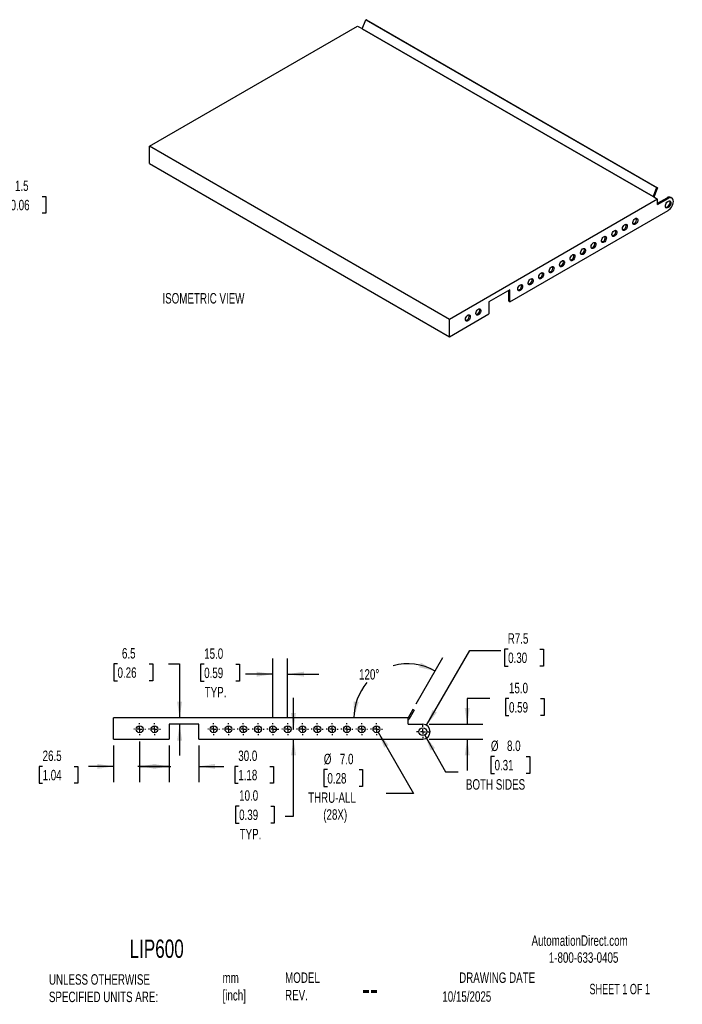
# Model space of a CAD drawing. Header units: millimetres. Extents: x 0 to 1356, y 0 to 1033.
# Tile 2 of 2: x 685 to 1356, y 35 to 1033. Entities that reach past the tile are written whole.
import ezdxf

# ---------------------------------------------------------------- set-up
doc = ezdxf.new("R2010")
doc.units = ezdxf.units.MM
doc.header["$LTSCALE"] = 5
doc.linetypes.add('CENTERX2', pattern=[20.32, 12.7, -2.54, 2.54, -2.54])
doc.layers.add('CENTER', color=40, linetype='CENTERX2')
doc.layers.add('DIMENSIONS', color=140, linetype='Continuous', lineweight=25)
doc.layers.add('TEXT', color=140, linetype='Continuous', lineweight=25)
doc.styles.add('SLDTEXTSTYLE0', font='TXT', dxfattribs={"width": 0.7})
doc.styles.add('SLDTEXTSTYLE1', font='TXT', dxfattribs={"width": 0.65})
doc.dimstyles.new('SLDDIMSTYLE0', dxfattribs={"dimtxt": 10.790039, "dimasz": 16.51, "dimexe": 0, "dimexo": 0.0625, "dimgap": 2.69751, "dimtad": 0, "dimtih": 1, "dimtoh": 1, "dimdec": 1, "dimrnd": 1e-09, "dimzin": 12, "dimdsep": 46, "dimtxsty": 'SLDTEXTSTYLE0', "dimsah": 1, "dimcen": 0.09, "dimadec": 0, "dimazin": 3, "dimtfac": 1, "dimtdec": 1, "dimtmove": 0, "dimatfit": 0, "dimfxl": 0, "dimfrac": 2, "dimtolj": 1, "dimtzin": 12, "dimarcsym": 0})
doc.dimstyles.new('SLDDIMSTYLE1', dxfattribs={"dimtxt": 10.790039, "dimasz": 16.51, "dimexe": 0, "dimexo": 0.0625, "dimgap": 2.69751, "dimtad": 0, "dimtih": 1, "dimtoh": 1, "dimdec": 1, "dimrnd": 1e-09, "dimzin": 4, "dimdsep": 46, "dimtxsty": 'SLDTEXTSTYLE0', "dimsah": 1, "dimcen": 0, "dimadec": 0, "dimazin": 1, "dimtfac": 1, "dimtdec": 1, "dimtofl": 0, "dimtmove": 0, "dimatfit": 3, "dimfxl": 0, "dimfrac": 2, "dimtolj": 1, "dimtzin": 12, "dimarcsym": 0})
doc.dimstyles.new('SLDDIMSTYLE2', dxfattribs={"dimtxt": 10.790039, "dimasz": 16.51, "dimexe": 0, "dimexo": 0.0625, "dimgap": 2.69751, "dimtad": 0, "dimtih": 1, "dimtoh": 1, "dimdec": 1, "dimrnd": 1e-09, "dimzin": 12, "dimdsep": 46, "dimtxsty": 'SLDTEXTSTYLE0', "dimsah": 1, "dimcen": 0, "dimadec": 0, "dimazin": 3, "dimtfac": 1, "dimtdec": 1, "dimtofl": 0, "dimtmove": 0, "dimatfit": 3, "dimfxl": 0, "dimfrac": 2, "dimtolj": 1, "dimtzin": 12, "dimarcsym": 0})
doc.dimstyles.new('SLDDIMSTYLE3', dxfattribs={"dimtxt": 10.790039, "dimasz": 16.51, "dimexe": 0, "dimexo": 0.0625, "dimgap": 2.69751, "dimtad": 0, "dimtih": 1, "dimtoh": 1, "dimdec": 4, "dimlfac": 5, "dimzin": 12, "dimdsep": 46, "dimtxsty": 'SLDTEXTSTYLE0', "dimsah": 1, "dimcen": 0.09, "dimadec": 0, "dimazin": 3, "dimtfac": 1, "dimtdec": 0, "dimtofl": 0, "dimtmove": 0, "dimatfit": 3, "dimfxl": 0, "dimfrac": 2, "dimtolj": 1, "dimtzin": 12, "dimarcsym": 0})
doc.dimstyles.new('SLDDIMSTYLE4', dxfattribs={"dimtxt": 10.790039, "dimasz": 16.51, "dimexe": 0, "dimexo": 0.0625, "dimgap": 2.69751, "dimtad": 0, "dimtih": 1, "dimtoh": 1, "dimdec": 1, "dimrnd": 1e-09, "dimzin": 4, "dimdsep": 46, "dimtxsty": 'SLDTEXTSTYLE0', "dimsah": 1, "dimcen": 0.09, "dimadec": 0, "dimazin": 1, "dimtfac": 1, "dimtdec": 1, "dimtmove": 0, "dimatfit": 0, "dimfxl": 0, "dimfrac": 2, "dimtolj": 1, "dimtzin": 12, "dimarcsym": 0})

# ---------------------------------------------------------------- blocks, each defined once
blk = doc.blocks.new('_D_2')
at = {"layer": 'DIMENSIONS'}
for p, q in [((1095.27, 307.42), (1116.28, 270.14)), ((1165.97, 285.81), (1162.35, 285.81)), ((1162.35, 285.81), (1162.35, 268.66)), ((1198.03, 285.81), (1201.66, 285.81)), ((1201.66, 285.81), (1201.66, 268.66)), ((1116.28, 270.14), (1129.02, 270.14)), ((1162.35, 268.66), (1165.97, 268.66)), ((1201.66, 268.66), (1198.03, 268.66))]:
    blk.add_line(p, q, dxfattribs=at)
blk.add_solid([(1095.27, 307.42), (1101.16, 291.79), (1105.59, 294.28)], dxfattribs=at)
at = {"layer": 'DIMENSIONS', "char_height": 10.583, "attachment_point": 1, "style": 'SLDTEXTSTYLE0'}
for s, insert in [('%%c', (1162.31, 301.87)), ('8.0', (1178.6, 301.87)), ('0.31', (1165.97, 282.3)), ('BOTH SIDES', (1136.96, 262.74))]:
    blk.add_mtext(s, dxfattribs=dict(at, insert=insert))
blk = doc.blocks.new('_D_3')
at = {"layer": 'DIMENSIONS'}
for p, q in [((1097.05, 317.4), (1140.76, 393.09)), ((1140.76, 393.09), (1172.51, 393.09)), ((1179.75, 394.61), (1176.13, 394.61)), ((1176.13, 394.61), (1176.13, 377.46)), ((1211.82, 394.61), (1215.44, 394.61)), ((1215.44, 394.61), (1215.44, 377.46)), ((1176.13, 377.46), (1179.75, 377.46)), ((1215.44, 377.46), (1211.82, 377.46))]:
    blk.add_line(p, q, dxfattribs=at)
blk.add_solid([(1097.05, 317.4), (1107.51, 330.42), (1103.11, 332.96)], dxfattribs=at)
at = {"layer": 'DIMENSIONS', "char_height": 10.583, "attachment_point": 1, "style": 'SLDTEXTSTYLE0'}
for s, insert in [('R7.5', (1179.33, 410.67)), ('0.30', (1179.75, 391.1))]:
    blk.add_mtext(s, dxfattribs=dict(at, insert=insert))
blk = doc.blocks.new('_D_4')
at = {"layer": 'DIMENSIONS'}
blk.add_line((1086.48, 339.06), (1113.68, 386.17), dxfattribs=at)
for start, end in [(60, 105.93902), (139.351, 180)]:
    blk.add_arc((1078.3, 324.9), 54.87, start, end, dxfattribs=at)
for points in [[(1105.74, 372.42), (1091.33, 380.87), (1089.46, 376.15)], [(1023.43, 324.9), (1028.34, 340.86), (1023.32, 341.6)]]:
    blk.add_solid(points, dxfattribs=at)
at = {"layer": 'DIMENSIONS', "insert": (1028.66, 374.29), "char_height": 10.583, "attachment_point": 1, "style": 'SLDTEXTSTYLE0'}
blk.add_mtext('120°', dxfattribs=at)
blk = doc.blocks.new('_D_5')
at = {"layer": 'DIMENSIONS'}
for p, q in [((1048.05, 310.37), (1083.94, 248.21)), ((996.58, 272.46), (992.96, 272.46)), ((992.96, 272.46), (992.96, 255.31)), ((1028.64, 272.46), (1032.27, 272.46)), ((1032.27, 272.46), (1032.27, 255.31)), ((992.96, 255.31), (996.58, 255.31)), ((1032.27, 255.31), (1028.64, 255.31)), ((1083.94, 248.21), (1056.16, 248.21))]:
    blk.add_line(p, q, dxfattribs=at)
blk.add_solid([(1048.05, 310.37), (1054.11, 294.8), (1058.51, 297.34)], dxfattribs=at)
at = {"layer": 'DIMENSIONS', "char_height": 10.583, "attachment_point": 1, "style": 'SLDTEXTSTYLE0'}
for s, insert in [('%%c', (992.92, 288.51)), ('7.0', (1009.21, 288.51)), ('0.28', (996.58, 268.95)), ('THRU-ALL', (977, 249.38)), ('(28X)', (992.4, 232.24))]:
    blk.add_mtext(s, dxfattribs=dict(at, insert=insert))
blk = doc.blocks.new('_D_6')
at = {"layer": 'DIMENSIONS'}
for p, q in [((941.3, 325.79), (941.3, 385.1)), ((956.3, 325.79), (956.3, 385.1)), ((871.69, 379.31), (868.07, 379.31)), ((868.07, 379.31), (868.07, 362.17)), ((903.76, 379.31), (907.38, 379.31)), ((907.38, 379.31), (907.38, 362.17)), ((868.07, 362.17), (871.69, 362.17)), ((907.38, 362.17), (903.76, 362.17)), ((941.3, 369.22), (913.42, 369.22)), ((956.3, 369.22), (988.05, 369.22))]:
    blk.add_line(p, q, dxfattribs=at)
for points in [[(941.3, 369.22), (924.79, 371.76), (924.79, 366.68)], [(956.3, 369.22), (972.81, 366.68), (972.81, 371.76)]]:
    blk.add_solid(points, dxfattribs=at)
at = {"layer": 'DIMENSIONS', "char_height": 10.583, "attachment_point": 1, "style": 'SLDTEXTSTYLE0'}
for s, insert in [('15.0', (871.69, 395.37)), ('0.59', (871.69, 375.81)), ('TYP.', (872.21, 356.24))]:
    blk.add_mtext(s, dxfattribs=dict(at, insert=insert))
blk = doc.blocks.new('_D_7')
at = {"layer": 'DIMENSIONS'}
for p, q in [((836.3, 297.05), (836.3, 259.84)), ((866.3, 297.05), (866.3, 259.84)), ((836.3, 275.72), (804.55, 275.72)), ((866.3, 275.72), (891.62, 275.72)), ((906.24, 275.72), (902.62, 275.72)), ((902.62, 275.72), (902.62, 258.57)), ((938.31, 275.72), (941.93, 275.72)), ((941.93, 275.72), (941.93, 258.57)), ((902.62, 258.57), (906.24, 258.57)), ((941.93, 258.57), (938.31, 258.57))]:
    blk.add_line(p, q, dxfattribs=at)
for points in [[(836.3, 275.72), (819.79, 278.26), (819.79, 273.18)], [(866.3, 275.72), (882.81, 273.18), (882.81, 278.26)]]:
    blk.add_solid(points, dxfattribs=at)
at = {"layer": 'DIMENSIONS', "char_height": 10.583, "attachment_point": 1, "style": 'SLDTEXTSTYLE0'}
for s, insert in [('30.0', (906.24, 291.77)), ('1.18', (906.24, 272.21))]:
    blk.add_mtext(s, dxfattribs=dict(at, insert=insert))
blk = doc.blocks.new('_D_8')
at = {"layer": 'DIMENSIONS'}
for p, q in [((783.87, 379.6), (780.25, 379.6)), ((780.25, 379.6), (780.25, 362.45)), ((815.94, 379.6), (819.56, 379.6)), ((819.56, 379.6), (819.56, 362.45)), ((835.39, 379.6), (846.79, 379.6)), ((846.79, 379.6), (846.79, 324.9)), ((780.25, 362.45), (783.87, 362.45)), ((819.56, 362.45), (815.94, 362.45)), ((846.79, 318.4), (846.79, 286.65))]:
    blk.add_line(p, q, dxfattribs=at)
for points in [[(846.79, 324.9), (849.33, 341.41), (844.25, 341.41)], [(846.79, 318.4), (844.25, 301.89), (849.33, 301.89)]]:
    blk.add_solid(points, dxfattribs=at)
at = {"layer": 'DIMENSIONS', "char_height": 10.583, "attachment_point": 1, "style": 'SLDTEXTSTYLE0'}
for s, insert in [('6.5', (788.36, 395.66)), ('0.26', (783.87, 376.09))]:
    blk.add_mtext(s, dxfattribs=dict(at, insert=insert))
blk = doc.blocks.new('_D_9')
at = {"layer": 'DIMENSIONS'}
for p, q in [((806.3, 301.01), (806.3, 259.84)), ((779.8, 297.05), (779.8, 259.84)), ((707.93, 275.72), (704.3, 275.72)), ((704.3, 275.72), (704.3, 258.57)), ((739.99, 275.72), (743.61, 275.72)), ((743.61, 275.72), (743.61, 258.57)), ((779.8, 275.72), (754.61, 275.72)), ((806.3, 275.72), (838.05, 275.72)), ((704.3, 258.57), (707.93, 258.57)), ((743.61, 258.57), (739.99, 258.57))]:
    blk.add_line(p, q, dxfattribs=at)
for points in [[(779.8, 275.72), (763.29, 278.26), (763.29, 273.18)], [(806.3, 275.72), (822.81, 273.18), (822.81, 278.26)]]:
    blk.add_solid(points, dxfattribs=at)
at = {"layer": 'DIMENSIONS', "char_height": 10.583, "attachment_point": 1, "style": 'SLDTEXTSTYLE0'}
for s, insert in [('26.5', (707.93, 291.77)), ('1.04', (707.93, 272.21))]:
    blk.add_mtext(s, dxfattribs=dict(at, insert=insert))
blk = doc.blocks.new('_D_10')
at = {"layer": 'DIMENSIONS'}
for p, q in [((1161.16, 344.41), (1138.27, 344.41)), ((1138.27, 344.41), (1138.27, 318.4)), ((1180.62, 344.41), (1176.99, 344.41)), ((1176.99, 344.41), (1176.99, 327.26)), ((1212.68, 344.41), (1216.3, 344.41)), ((1216.3, 344.41), (1216.3, 327.26)), ((1176.99, 327.26), (1180.62, 327.26)), ((1216.3, 327.26), (1212.68, 327.26)), ((1099.65, 318.4), (1154.15, 318.4)), ((1099.65, 303.4), (1154.15, 303.4)), ((1138.27, 303.4), (1138.27, 271.65))]:
    blk.add_line(p, q, dxfattribs=at)
for points in [[(1138.27, 318.4), (1140.81, 334.91), (1135.73, 334.91)], [(1138.27, 303.4), (1135.73, 286.89), (1140.81, 286.89)]]:
    blk.add_solid(points, dxfattribs=at)
at = {"layer": 'DIMENSIONS', "char_height": 10.583, "attachment_point": 1, "style": 'SLDTEXTSTYLE0'}
for s, insert in [('15.0', (1180.62, 360.47)), ('0.59', (1180.62, 340.9))]:
    blk.add_mtext(s, dxfattribs=dict(at, insert=insert))
blk = doc.blocks.new('_D_11')
at = {"layer": 'DIMENSIONS'}
for p, q in [((962.23, 313.4), (962.23, 345.15)), ((943.91, 313.4), (946.36, 313.4)), ((962.23, 225.33), (962.23, 303.4)), ((907.11, 235.43), (903.48, 235.43)), ((903.48, 235.43), (903.48, 218.28)), ((939.17, 235.43), (942.79, 235.43)), ((942.79, 235.43), (942.79, 218.28)), ((953.66, 225.33), (962.23, 225.33)), ((903.48, 218.28), (907.11, 218.28)), ((942.79, 218.28), (939.17, 218.28))]:
    blk.add_line(p, q, dxfattribs=at)
for points in [[(962.23, 313.4), (964.77, 329.91), (959.69, 329.91)], [(962.23, 303.4), (959.69, 286.89), (964.77, 286.89)]]:
    blk.add_solid(points, dxfattribs=at)
at = {"layer": 'DIMENSIONS', "char_height": 10.583, "attachment_point": 1, "style": 'SLDTEXTSTYLE0'}
for s, insert in [('10.0', (907.11, 251.48)), ('0.39', (907.11, 231.92)), ('TYP.', (907.63, 212.36))]:
    blk.add_mtext(s, dxfattribs=dict(at, insert=insert))
blk = doc.blocks.new('SW_CENTERMARKSYMBOL_0')
at = {"layer": 'CENTER', "color": 0}
for p, q in [((-5.08, 0), (-6.04, 0)), ((0, 0), (-2.54, 0)), ((0, 5.08), (0, 6.04)), ((0, 0), (0, 2.54)), ((0, 0), (0, -2.54)), ((0, 0), (2.54, 0)), ((5.08, 0), (6.04, 0)), ((0, -5.08), (0, -6.04))]:
    blk.add_line(p, q, dxfattribs=at)
blk = doc.blocks.new('SW_CENTERMARKSYMBOL_1')
at = {"layer": 'CENTER', "color": 0}
for p, q in [((-5.08, 0), (-6.04, 0)), ((0, 0), (-2.54, 0)), ((0, 5.08), (0, 6.04)), ((0, 0), (0, 2.54)), ((0, 0), (0, -2.54)), ((0, 0), (2.54, 0)), ((5.08, 0), (6.04, 0)), ((0, -5.08), (0, -6.04))]:
    blk.add_line(p, q, dxfattribs=at)
blk = doc.blocks.new('SW_CENTERMARKSYMBOL_2')
at = {"layer": 'CENTER', "color": 0}
for p, q in [((-5.08, 0), (-6.04, 0)), ((0, 0), (-2.54, 0)), ((0, 5.08), (0, 6.04)), ((0, 0), (0, 2.54)), ((0, 0), (0, -2.54)), ((0, 0), (2.54, 0)), ((5.08, 0), (6.04, 0)), ((0, -5.08), (0, -6.04))]:
    blk.add_line(p, q, dxfattribs=at)
blk = doc.blocks.new('SW_CENTERMARKSYMBOL_3')
at = {"layer": 'CENTER', "color": 0}
for p, q in [((-5.08, 0), (-6.04, 0)), ((0, 0), (-2.54, 0)), ((0, 5.08), (0, 6.04)), ((0, 0), (0, 2.54)), ((0, 0), (0, -2.54)), ((0, 0), (2.54, 0)), ((5.08, 0), (6.04, 0)), ((0, -5.08), (0, -6.04))]:
    blk.add_line(p, q, dxfattribs=at)
blk = doc.blocks.new('SW_CENTERMARKSYMBOL_4')
at = {"layer": 'CENTER', "color": 0}
for p, q in [((-5.08, 0), (-6.04, 0)), ((0, 0), (-2.54, 0)), ((0, 5.08), (0, 6.04)), ((0, 0), (0, 2.54)), ((0, 0), (0, -2.54)), ((0, 0), (2.54, 0)), ((5.08, 0), (6.04, 0)), ((0, -5.08), (0, -6.04))]:
    blk.add_line(p, q, dxfattribs=at)
blk = doc.blocks.new('SW_CENTERMARKSYMBOL_5')
at = {"layer": 'CENTER', "color": 0}
for p, q in [((-5.08, 0), (-6.04, 0)), ((0, 0), (-2.54, 0)), ((0, 5.08), (0, 6.04)), ((0, 0), (0, 2.54)), ((0, 0), (0, -2.54)), ((0, 0), (2.54, 0)), ((5.08, 0), (6.04, 0)), ((0, -5.08), (0, -6.04))]:
    blk.add_line(p, q, dxfattribs=at)
blk = doc.blocks.new('SW_CENTERMARKSYMBOL_6')
at = {"layer": 'CENTER', "color": 0}
for p, q in [((-5.08, 0), (-6.04, 0)), ((0, 0), (-2.54, 0)), ((0, 5.08), (0, 6.04)), ((0, 0), (0, 2.54)), ((0, 0), (0, -2.54)), ((0, 0), (2.54, 0)), ((5.08, 0), (6.04, 0)), ((0, -5.08), (0, -6.04))]:
    blk.add_line(p, q, dxfattribs=at)
blk = doc.blocks.new('SW_CENTERMARKSYMBOL_7')
at = {"layer": 'CENTER', "color": 0}
for p, q in [((-5.08, 0), (-6.04, 0)), ((0, 0), (-2.54, 0)), ((0, 5.08), (0, 6.04)), ((0, 0), (0, 2.54)), ((0, 0), (0, -2.54)), ((0, 0), (2.54, 0)), ((5.08, 0), (6.04, 0)), ((0, -5.08), (0, -6.04))]:
    blk.add_line(p, q, dxfattribs=at)
blk = doc.blocks.new('SW_CENTERMARKSYMBOL_8')
at = {"layer": 'CENTER', "color": 0}
for p, q in [((-5.08, 0), (-6.04, 0)), ((0, 0), (-2.54, 0)), ((0, 5.08), (0, 6.04)), ((0, 0), (0, 2.54)), ((0, 0), (0, -2.54)), ((0, 0), (2.54, 0)), ((5.08, 0), (6.04, 0)), ((0, -5.08), (0, -6.04))]:
    blk.add_line(p, q, dxfattribs=at)
blk = doc.blocks.new('SW_CENTERMARKSYMBOL_9')
at = {"layer": 'CENTER', "color": 0}
for p, q in [((-5.08, 0), (-6.04, 0)), ((0, 0), (-2.54, 0)), ((0, 5.08), (0, 6.04)), ((0, 0), (0, 2.54)), ((0, 0), (0, -2.54)), ((0, 0), (2.54, 0)), ((5.08, 0), (6.04, 0)), ((0, -5.08), (0, -6.04))]:
    blk.add_line(p, q, dxfattribs=at)
blk = doc.blocks.new('SW_CENTERMARKSYMBOL_10')
at = {"layer": 'CENTER', "color": 0}
for p, q in [((-5.08, 0), (-6.04, 0)), ((0, 0), (-2.54, 0)), ((0, 5.08), (0, 6.04)), ((0, 0), (0, 2.54)), ((0, 0), (0, -2.54)), ((0, 0), (2.54, 0)), ((5.08, 0), (6.04, 0)), ((0, -5.08), (0, -6.04))]:
    blk.add_line(p, q, dxfattribs=at)
blk = doc.blocks.new('SW_CENTERMARKSYMBOL_11')
at = {"layer": 'CENTER', "color": 0}
for p, q in [((-5.08, 0), (-6.04, 0)), ((0, 0), (-2.54, 0)), ((0, 5.08), (0, 6.04)), ((0, 0), (0, 2.54)), ((0, 0), (0, -2.54)), ((0, 0), (2.54, 0)), ((5.08, 0), (6.04, 0)), ((0, -5.08), (0, -6.04))]:
    blk.add_line(p, q, dxfattribs=at)
blk = doc.blocks.new('SW_CENTERMARKSYMBOL_12')
at = {"layer": 'CENTER', "color": 0}
for p, q in [((-5.08, 0), (-6.54, 0)), ((0, 0), (-2.54, 0)), ((0, 5.08), (0, 6.54)), ((0, 0), (0, 2.54)), ((0, 0), (0, -2.54)), ((0, 0), (2.54, 0)), ((5.08, 0), (6.54, 0)), ((0, -5.08), (0, -6.54))]:
    blk.add_line(p, q, dxfattribs=at)
blk = doc.blocks.new('SW_CENTERMARKSYMBOL_13')
at = {"layer": 'CENTER', "color": 0}
for p, q in [((-5.08, 0), (-6.04, 0)), ((0, 0), (-2.54, 0)), ((0, 5.08), (0, 6.04)), ((0, 0), (0, 2.54)), ((0, 0), (0, -2.54)), ((0, 0), (2.54, 0)), ((5.08, 0), (6.04, 0)), ((0, -5.08), (0, -6.04))]:
    blk.add_line(p, q, dxfattribs=at)
blk = doc.blocks.new('SW_CENTERMARKSYMBOL_14')
at = {"layer": 'CENTER', "color": 0}
for p, q in [((-5.08, 0), (-6.04, 0)), ((0, 0), (-2.54, 0)), ((0, 5.08), (0, 6.04)), ((0, 0), (0, 2.54)), ((0, 0), (0, -2.54)), ((0, 0), (2.54, 0)), ((5.08, 0), (6.04, 0)), ((0, -5.08), (0, -6.04))]:
    blk.add_line(p, q, dxfattribs=at)
blk = doc.blocks.new('_D_15')
at = {"layer": 'DIMENSIONS'}
for p, q in [((628.38, 837.63), (628.38, 869.49)), ((629.88, 849.13), (629.88, 869.49)), ((628.38, 853.62), (596.63, 853.62)), ((629.88, 853.62), (660.81, 853.62)), ((675.43, 853.62), (671.8, 853.62)), ((671.8, 853.62), (671.8, 836.47)), ((707.49, 853.62), (711.11, 853.62)), ((711.11, 853.62), (711.11, 836.47)), ((671.8, 836.47), (675.43, 836.47)), ((711.11, 836.47), (707.49, 836.47))]:
    blk.add_line(p, q, dxfattribs=at)
for points in [[(628.38, 853.62), (611.87, 856.16), (611.87, 851.08)], [(629.88, 853.62), (646.39, 851.08), (646.39, 856.16)]]:
    blk.add_solid(points, dxfattribs=at)
at = {"layer": 'DIMENSIONS', "char_height": 10.583, "attachment_point": 1, "style": 'SLDTEXTSTYLE0'}
for s, insert in [('1.5', (679.91, 869.68)), ('0.06', (675.43, 850.11))]:
    blk.add_mtext(s, dxfattribs=dict(at, insert=insert))

msp = doc.modelspace()

# ---------------------------------------------------------------- linework, layer by layer
for p, q in [((1031.834506, 1023.628066), (1035.369632, 1032.739485)), ((1035.369632, 1032.739485), (1330.230331, 862.520027)), ((1036.28819, 1032.657352), (1035.369632, 1032.739485)), ((1036.28819, 1032.657352), (1331.14889, 862.437894)), ((816.165115, 904.432246), (1027.23649, 1026.281157)), ((1027.23649, 1026.281157), (1031.126991, 1024.035218)), ((1031.126175, 1024.034747), (1031.126991, 1024.035218)), ((1031.833281, 1023.626543), (1031.126175, 1024.034747)), ((1031.126991, 1024.035218), (1031.126991, 1024.034275)), ((1031.834482, 1023.628006), (1031.832614, 1023.626928)), ((1031.833281, 1023.626543), (1326.693981, 853.407084)), ((1326.695205, 853.408608), (1031.834506, 1023.628066)), ((816.165115, 886.876619), (816.165115, 904.432246)), ((1120.221031, 728.904502), (816.165115, 904.432246)), ((816.165115, 886.876619), (1120.221031, 711.348875)), ((1330.230331, 862.520027), (1326.695205, 853.408608)), ((1331.14889, 862.437894), (1327.471301, 852.95929)), ((1331.14889, 862.437894), (1330.230331, 862.520027)), ((1331.292405, 850.753413), (1120.221031, 728.904502)), ((1327.401087, 852.99888), (1326.693981, 853.407084)), ((1327.401904, 852.999352), (1327.401087, 852.99888)), ((1327.401904, 852.999352), (1331.292405, 850.753413)), ((1331.292405, 846.67051), (1340.838347, 852.181265)), ((1331.292405, 845.445898), (1341.899007, 851.568958)), ((1331.292405, 845.445898), (1331.292405, 850.753413)), ((1341.899007, 851.568958), (1340.838347, 852.181265)), ((1345.648702, 851.940269), (1344.588042, 852.552575)), ((1181.387182, 746.659342), (1341.899007, 839.320846)), ((1181.387182, 758.907454), (1160.173979, 746.661332)), ((1181.387182, 746.659342), (1181.387182, 758.907454)), ((1180.326522, 747.271648), (1180.326522, 758.295148)), ((1160.173979, 746.661332), (1160.173979, 734.41322)), ((1181.387182, 746.659342), (1180.326522, 747.271648)), ((1120.221031, 711.348875), (1160.173979, 734.41322)), ((1120.221031, 711.348875), (1120.221031, 728.904502)), ((1083.302643, 333.560497), (1078.30322, 324.901243)), ((1084.601681, 332.810497), (1079.168668, 323.400243)), ((1084.601681, 332.810497), (1083.302643, 333.560497)), ((779.802643, 303.400243), (779.802643, 324.900243)), ((1078.302643, 324.900243), (779.802643, 324.900243)), ((1078.302643, 318.400243), (1078.302643, 324.900243)), ((1078.302643, 323.400243), (1079.168668, 323.400243)), ((866.304643, 318.400243), (836.304643, 318.400243)), ((836.304643, 318.400243), (836.304643, 303.400243)), ((866.304643, 303.400243), (866.304643, 318.400243)), ((1078.302643, 318.400243), (1093.302643, 318.400243)), ((779.802643, 303.400243), (836.304643, 303.400243)), ((866.304643, 303.400243), (1093.302643, 303.400243))]:
    msp.add_line(p, q)
at = {"flags": 128}
for points in [[(1341.899007, 842.178739), (1341.065314, 841.842565), (1340.305697, 841.826473), (1339.687654, 842.131896), (1339.266099, 842.731693), (1339.078489, 843.572571), (1339.141495, 844.579814), (1339.449517, 845.663924), (1339.975188, 846.728572), (1340.671799, 847.679161), (1341.477452, 848.431227), (1342.320562, 848.917944), (1343.126216, 849.096066), (1343.822826, 848.949766), (1344.348497, 848.492044), (1344.65652, 847.76357), (1344.719525, 846.829072), (1344.531916, 845.771585), (1344.110361, 844.68507), (1343.492317, 843.66607), (1342.732701, 842.805127), (1341.899007, 842.178739)], [(1343.296938, 849.091264), (1343.59586, 848.375876), (1343.658865, 847.441378), (1343.471256, 846.383891), (1343.0497, 845.297376), (1342.431657, 844.278376), (1341.672041, 843.417433), (1340.838347, 842.791045)], [(1341.899007, 839.320846), (1343.079103, 840.155644), (1344.200023, 841.255667), (1345.205561, 842.565755), (1346.045295, 844.020217), (1346.677116, 845.546118), (1347.069343, 847.066943), (1347.202308, 848.506433), (1347.069343, 849.792404), (1346.677116, 850.860374), (1346.045295, 851.65679), (1345.205561, 852.141715), (1344.200023, 852.290834), (1343.079103, 852.09667), (1341.899007, 851.568958)], [(1340.838347, 842.791045), (1340.004654, 842.454871), (1339.440416, 842.410847)], [(1308.666403, 825.443587), (1307.862813, 825.134533), (1307.146304, 825.168667), (1306.594521, 825.542289), (1306.267259, 826.214913), (1306.199982, 827.113649), (1306.399979, 828.141104), (1306.845579, 829.185939), (1307.488493, 830.134929), (1308.259052, 830.885236), (1309.073754, 831.355554), (1309.844312, 831.494915), (1310.487226, 831.288217), (1310.932826, 830.757861), (1311.132823, 829.961317), (1311.065546, 828.984905), (1310.738284, 827.934433), (1310.186502, 826.923736), (1309.469993, 826.062339), (1308.666403, 825.443587)], [(1287.453199, 813.197466), (1286.649609, 812.888411), (1285.9331, 812.922545), (1285.381318, 813.296168), (1285.054056, 813.968791), (1284.986778, 814.867527), (1285.186776, 815.894983), (1285.632375, 816.939817), (1286.27529, 817.888807), (1287.045848, 818.639115), (1287.86055, 819.109432), (1288.631109, 819.248793), (1289.274023, 819.042096), (1289.719623, 818.511739), (1289.91962, 817.715196), (1289.852343, 816.738783), (1289.525081, 815.688311), (1288.973298, 814.677614), (1288.256789, 813.816217), (1287.453199, 813.197466)], [(1298.059801, 819.320526), (1297.256211, 819.011472), (1296.539702, 819.045606), (1295.98792, 819.419228), (1295.660658, 820.091852), (1295.59338, 820.990588), (1295.793378, 822.018043), (1296.238977, 823.062878), (1296.881891, 824.011868), (1297.65245, 824.762176), (1298.467152, 825.232493), (1299.237711, 825.371854), (1299.880625, 825.165157), (1300.326224, 824.6348), (1300.526222, 823.838257), (1300.458944, 822.861844), (1300.131682, 821.811372), (1299.5799, 820.800675), (1298.863391, 819.939278), (1298.059801, 819.320526)], [(1296.999141, 819.932833), (1296.195551, 819.623778), (1295.861885, 819.595915)], [(1307.605743, 826.055893), (1306.802152, 825.746839), (1306.468486, 825.718976)], [(1276.846598, 807.074405), (1276.043007, 806.765351), (1275.326499, 806.799484), (1274.774716, 807.173107), (1274.447454, 807.84573), (1274.380177, 808.744466), (1274.580174, 809.771922), (1275.025774, 810.816757), (1275.668688, 811.765747), (1276.439247, 812.516054), (1277.253948, 812.986371), (1278.024507, 813.125732), (1278.667421, 812.919035), (1279.113021, 812.388678), (1279.313018, 811.592135), (1279.245741, 810.615722), (1278.918479, 809.56525), (1278.366696, 808.554553), (1277.650188, 807.693156), (1276.846598, 807.074405)], [(1286.392539, 813.809772), (1285.588949, 813.500717), (1285.255283, 813.472855)], [(1255.633394, 794.828283), (1254.829804, 794.519229), (1254.113295, 794.553363), (1253.561513, 794.926985), (1253.234251, 795.599609), (1253.166973, 796.498344), (1253.366971, 797.5258), (1253.81257, 798.570635), (1254.455484, 799.519625), (1255.226043, 800.269932), (1256.040745, 800.740249), (1256.811304, 800.87961), (1257.454218, 800.672913), (1257.899817, 800.142557), (1258.099815, 799.346013), (1258.032537, 798.369601), (1257.705275, 797.319128), (1257.153493, 796.308431), (1256.436984, 795.447034), (1255.633394, 794.828283)], [(1266.239996, 800.951344), (1265.436406, 800.64229), (1264.719897, 800.676423), (1264.168115, 801.050046), (1263.840853, 801.72267), (1263.773575, 802.621405), (1263.973572, 803.648861), (1264.419172, 804.693696), (1265.062086, 805.642686), (1265.832645, 806.392993), (1266.647347, 806.86331), (1267.417906, 807.002671), (1268.06082, 806.795974), (1268.506419, 806.265618), (1268.706417, 805.469074), (1268.639139, 804.492661), (1268.311877, 803.442189), (1267.760095, 802.431492), (1267.043586, 801.570095), (1266.239996, 800.951344)], [(1265.179336, 801.56365), (1264.375745, 801.254596), (1264.04208, 801.226733)], [(1275.785937, 807.686711), (1274.982347, 807.377657), (1274.648681, 807.349794)], [(1234.420191, 782.582161), (1233.6166, 782.273107), (1232.900092, 782.307241), (1232.348309, 782.680863), (1232.021047, 783.353487), (1231.95377, 784.252223), (1232.153767, 785.279678), (1232.599367, 786.324513), (1233.242281, 787.273503), (1234.01284, 788.023811), (1234.827542, 788.494128), (1235.5981, 788.633489), (1236.241014, 788.426792), (1236.686614, 787.896435), (1236.886611, 787.099892), (1236.819334, 786.123479), (1236.492072, 785.073007), (1235.94029, 784.06231), (1235.223781, 783.200913), (1234.420191, 782.582161)], [(1245.026792, 788.705222), (1244.223202, 788.396168), (1243.506693, 788.430302), (1242.954911, 788.803924), (1242.627649, 789.476548), (1242.560372, 790.375284), (1242.760369, 791.402739), (1243.205969, 792.447574), (1243.848883, 793.396564), (1244.619442, 794.146871), (1245.434143, 794.617189), (1246.204702, 794.75655), (1246.847616, 794.549852), (1247.293216, 794.019496), (1247.493213, 793.222952), (1247.425936, 792.24654), (1247.098674, 791.196068), (1246.546891, 790.185371), (1245.830383, 789.323974), (1245.026792, 788.705222)], [(1243.966132, 789.317528), (1243.162542, 789.008474), (1242.828876, 788.980611)], [(1254.572734, 795.440589), (1253.769144, 795.131535), (1253.435478, 795.103672)], [(1223.813589, 776.459101), (1223.009999, 776.150046), (1222.29349, 776.18418), (1221.741708, 776.557803), (1221.414446, 777.230426), (1221.347168, 778.129162), (1221.547166, 779.156618), (1221.992765, 780.201452), (1222.635679, 781.150442), (1223.406238, 781.90075), (1224.22094, 782.371067), (1224.991499, 782.510428), (1225.634413, 782.303731), (1226.080012, 781.773374), (1226.28001, 780.976831), (1226.212732, 780.000418), (1225.88547, 778.949946), (1225.333688, 777.939249), (1224.617179, 777.077852), (1223.813589, 776.459101)], [(1233.359531, 783.194468), (1232.55594, 782.885413), (1232.222274, 782.85755)], [(1202.600386, 764.212979), (1201.796795, 763.903925), (1201.080287, 763.938058), (1200.528504, 764.311681), (1200.201242, 764.984305), (1200.133965, 765.88304), (1200.333962, 766.910496), (1200.779562, 767.955331), (1201.422476, 768.904321), (1202.193035, 769.654628), (1203.007736, 770.124945), (1203.778295, 770.264306), (1204.421209, 770.057609), (1204.866809, 769.527253), (1205.066806, 768.730709), (1204.999529, 767.754296), (1204.672267, 766.703824), (1204.120484, 765.693127), (1203.403976, 764.83173), (1202.600386, 764.212979)], [(1213.206987, 770.33604), (1212.403397, 770.026986), (1211.686888, 770.061119), (1211.135106, 770.434742), (1210.807844, 771.107365), (1210.740566, 772.006101), (1210.940564, 773.033557), (1211.386163, 774.078392), (1212.029078, 775.027382), (1212.799636, 775.777689), (1213.614338, 776.248006), (1214.384897, 776.387367), (1215.027811, 776.18067), (1215.473411, 775.650313), (1215.673408, 774.85377), (1215.606131, 773.877357), (1215.278869, 772.826885), (1214.727086, 771.816188), (1214.010577, 770.954791), (1213.206987, 770.33604)], [(1212.146327, 770.948346), (1211.342737, 770.639292), (1211.009071, 770.611429)], [(1222.752929, 777.071407), (1221.949339, 776.762352), (1221.615673, 776.734489)], [(1191.993784, 758.089918), (1191.190194, 757.780864), (1190.473685, 757.814997), (1189.921902, 758.18862), (1189.594641, 758.861244), (1189.527363, 759.759979), (1189.72736, 760.787435), (1190.17296, 761.83227), (1190.815874, 762.78126), (1191.586433, 763.531567), (1192.401135, 764.001884), (1193.171694, 764.141245), (1193.814608, 763.934548), (1194.260207, 763.404192), (1194.460205, 762.607648), (1194.392927, 761.631236), (1194.065665, 760.580763), (1193.513883, 759.570066), (1192.797374, 758.708669), (1191.993784, 758.089918)], [(1190.933124, 758.702224), (1190.129533, 758.39317), (1189.795868, 758.365307)], [(1201.539725, 764.825285), (1200.736135, 764.516231), (1200.402469, 764.488368)], [(1149.567377, 733.597675), (1148.763787, 733.28862), (1148.047278, 733.322754), (1147.495496, 733.696377), (1147.168234, 734.369), (1147.100956, 735.267736), (1147.300954, 736.295192), (1147.746553, 737.340027), (1148.389467, 738.289017), (1149.160026, 739.039324), (1149.974728, 739.509641), (1150.745287, 739.649002), (1151.388201, 739.442305), (1151.8338, 738.911948), (1152.033798, 738.115405), (1151.96652, 737.138992), (1151.639258, 736.08852), (1151.087476, 735.077823), (1150.370967, 734.216426), (1149.567377, 733.597675)], [(1138.960775, 727.474614), (1138.157185, 727.16556), (1137.440676, 727.199693), (1136.888894, 727.573316), (1136.561632, 728.24594), (1136.494354, 729.144675), (1136.694352, 730.172131), (1137.139951, 731.216966), (1137.782866, 732.165956), (1138.553424, 732.916263), (1139.368126, 733.38658), (1140.138685, 733.525941), (1140.781599, 733.319244), (1141.227199, 732.788888), (1141.427196, 731.992344), (1141.359918, 731.015931), (1141.032657, 729.965459), (1140.480874, 728.954762), (1139.764365, 728.093365), (1138.960775, 727.474614)], [(1148.506717, 734.209981), (1147.703127, 733.900927), (1147.369461, 733.873064)], [(1137.900115, 728.08692), (1137.096525, 727.777866), (1136.762859, 727.750003)]]:
    msp.add_lwpolyline(points, dxfattribs=at)
for centre, radius in [((806.304643, 313.400243), 3.5), ((821.304643, 313.400243), 3.5), ((881.304643, 313.400243), 3.5), ((896.304643, 313.400243), 3.5), ((911.304643, 313.400243), 3.5), ((926.304643, 313.400243), 3.5), ((941.304643, 313.400243), 3.5), ((956.304643, 313.400243), 3.5), ((971.304643, 313.400243), 3.5), ((986.304643, 313.400243), 3.5), ((1001.304643, 313.400243), 3.5), ((1016.304643, 313.400243), 3.5), ((1031.304643, 313.400243), 3.5), ((1046.304643, 313.400243), 3.5), ((1093.302643, 310.900243), 4)]:
    msp.add_circle(centre, radius)
for centre, radius, start, end in [((1031.831626, 1023.629128), 0.00307, 302.637970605, 339.772886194), ((1326.692325, 853.409669), 0.00307, 302.637970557, 339.772886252), ((1343.025409, 849.214006), 3.686172, 64.917829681, 126.392628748), ((1305.36801, 830.124112), 4.643044, 298.81309057, 17.189566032), ((1284.154806, 817.877991), 4.643044, 298.81309057, 17.189566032), ((1294.761408, 824.001052), 4.643044, 298.81309057, 17.189566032), ((1273.548204, 811.75493), 4.643044, 298.81309057, 17.189566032), ((1252.335001, 799.508808), 4.643044, 298.81309057, 17.189566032), ((1262.941603, 805.631869), 4.643044, 298.81309057, 17.189566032), ((1231.121798, 787.262687), 4.643044, 298.81309057, 17.189566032), ((1241.728399, 793.385747), 4.643044, 298.81309057, 17.189566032), ((1220.515196, 781.139626), 4.643044, 298.81309057, 17.189566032), ((1199.301992, 768.893504), 4.643044, 298.81309057, 17.189566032), ((1209.908594, 775.016565), 4.643044, 298.81309057, 17.189566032), ((1188.695391, 762.770443), 4.643044, 298.81309057, 17.189566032), ((1146.268984, 738.2782), 4.643044, 298.81309057, 17.189566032), ((1135.662382, 732.155139), 4.643044, 298.81309057, 17.189566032), ((1078.301488, 324.902243), 0.002, 270, 329.999999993), ((1093.302643, 310.900243), 7.5, 270, 90)]:
    msp.add_arc(centre, radius, start, end)

# ---------------------------------------------------------------- block references
at = {"layer": 'CENTER'}
for name, p in [('SW_CENTERMARKSYMBOL_13', (806.304643, 313.400243)), ('SW_CENTERMARKSYMBOL_11', (821.304643, 313.400243)), ('SW_CENTERMARKSYMBOL_14', (881.304643, 313.400243)), ('SW_CENTERMARKSYMBOL_10', (896.304643, 313.400243)), ('SW_CENTERMARKSYMBOL_9', (911.304643, 313.400243)), ('SW_CENTERMARKSYMBOL_8', (926.304643, 313.400243)), ('SW_CENTERMARKSYMBOL_7', (941.304643, 313.400243)), ('SW_CENTERMARKSYMBOL_6', (956.304643, 313.400243)), ('SW_CENTERMARKSYMBOL_5', (971.304643, 313.400243)), ('SW_CENTERMARKSYMBOL_4', (986.304643, 313.400243)), ('SW_CENTERMARKSYMBOL_3', (1001.304643, 313.400243)), ('SW_CENTERMARKSYMBOL_2', (1016.304643, 313.400243)), ('SW_CENTERMARKSYMBOL_1', (1031.304643, 313.400243)), ('SW_CENTERMARKSYMBOL_0', (1046.304643, 313.400243)), ('SW_CENTERMARKSYMBOL_12', (1093.302643, 310.900243))]:
    msp.add_blockref(name, p, dxfattribs=at)

# ---------------------------------------------------------------- texts
at = {"color": 179, "linetype": 'Continuous', "lineweight": 18, "char_height": 10.58333333, "attachment_point": 1, "style": 'SLDTEXTSTYLE0'}
for s, insert in [('AutomationDirect.com', (1203.474794, 104.382656)), ('1-800-633-0405', (1220.957899, 87.185119))]:
    msp.add_mtext(s, dxfattribs=dict(at, insert=insert))
at = {"layer": 'DIMENSIONS', "insert": (829.394816, 755.583322), "char_height": 10.58333333, "attachment_point": 1, "style": 'SLDTEXTSTYLE0'}
msp.add_mtext('ISOMETRIC VIEW', dxfattribs=at)
at = {"layer": 'TEXT'}
for s, insert, char_height, attachment_point, style in [('LIP600', (796.03861, 100.117217), 18.5208333, 1, 'SLDTEXTSTYLE0'), ('UNLESS OTHERWISE ^JSPECIFIED UNITS ARE:', (714.345643, 64.98286), 10.58333333, 1, 'SLDTEXTSTYLE0'), ('mm^J[inch]', (890.319061, 66.645719), 10.5833333, 1, 'SLDTEXTSTYLE0'), ('MODEL ^JREV.', (953.66837, 66.819971), 10.58333333, 1, 'SLDTEXTSTYLE0'), ('DRAWING DATE', (1168.626543, 66.819969), 10.58333333, 2, 'SLDTEXTSTYLE0'), ('SHEET 1 OF 1', (1262.206429, 55.257452), 10.58333333, 1, 'SLDTEXTSTYLE1'), ('--', (1031.489689, 63.67131), 26.4583333, 1, 'SLDTEXTSTYLE0'), ('10/15/2025', (1113.064043, 47.683905), 10.5833333, 1, 'SLDTEXTSTYLE0')]:
    msp.add_mtext(s, dxfattribs=dict(at, insert=insert, char_height=char_height, attachment_point=attachment_point, style=style))

# ---------------------------------------------------------------- dimensions: what is measured, and where the dimension line sits
at = {"layer": 'DIMENSIONS'}
for base, p1, p2, dimstyle, picture, middle in [((629.880133, 853.619883), (628.380133, 831.281501), (629.880133, 842.781501), 'SLDDIMSTYLE0', '_D_15', (691.458609, 853.619883)), ((779.802643, 275.715571), (806.304643, 307.360243), (779.802643, 303.400243), 'SLDDIMSTYLE0', '_D_9', (723.958247, 275.715571)), ((836.304643, 275.715571), (866.304643, 303.400243), (836.304643, 303.400243), 'SLDDIMSTYLE4', '_D_7', (922.276239, 275.715571))]:
    dim = msp.add_linear_dim(base=base, p1=p1, p2=p2, dimstyle=dimstyle, dxfattribs=at)
    dim.commit()
    dim.dimension.update_dxf_attribs({"geometry": picture, "text_midpoint": middle, "dimtype": 160})
dim = msp.add_radius_dim(center=(1093.302643, 310.900243), mpoint=(1097.052643, 317.395433), dimstyle='SLDDIMSTYLE2', dxfattribs=at)
dim.commit()
dim.dimension.update_dxf_attribs({"geometry": '_D_3', "text_midpoint": (1195.783482, 393.090217), "dimtype": 164})
for base, p1, p2, dimstyle, picture, middle in [((846.791727, 324.900243), (836.304643, 318.400243), (779.802643, 324.900243), 'SLDDIMSTYLE0', '_D_8', (846.791727, 379.597742)), ((1138.270765, 318.400243), (1093.302643, 303.400243), (1093.302643, 318.400243), 'SLDDIMSTYLE4', '_D_10', (1138.270765, 344.411062))]:
    dim = msp.add_linear_dim(base=base, p1=p1, p2=p2, angle=90, dimstyle=dimstyle, dxfattribs=at)
    dim.commit()
    dim.dimension.update_dxf_attribs({"geometry": picture, "text_midpoint": middle, "dimtype": 160})
dim = msp.add_linear_dim(base=(956.304643, 369.221466), p1=(941.304643, 319.440243), p2=(956.304643, 319.440243), text='<>\\PTYP.', dimstyle='SLDDIMSTYLE4', dxfattribs=at)
dim.commit()
dim.dimension.update_dxf_attribs({"geometry": '_D_6', "text_midpoint": (887.724484, 369.221466), "dimtype": 160})
dim = msp.add_angular_dim_2l(base=(1085.019189, 379.362513), line1=((1083.302643, 333.560497), (1078.30322, 324.901243)), line2=((1078.302643, 324.900243), (779.802643, 324.900243)), dimstyle='SLDDIMSTYLE3', dxfattribs=at)
dim.commit()
dim.dimension.update_dxf_attribs({"geometry": '_D_4', "text_midpoint": (1045.947118, 369.221466), "dimtype": 162})
dim = msp.add_linear_dim(base=(962.232474, 303.400243), p1=(962.344643, 313.400243), p2=(866.304643, 303.400243), angle=90, text='<>\\PTYP.', dimstyle='SLDDIMSTYLE4', dxfattribs=at)
dim.commit()
dim.dimension.update_dxf_attribs({"geometry": '_D_11', "text_midpoint": (962.232474, 225.333224), "dimtype": 160})
for p1, p2, text, picture, middle in [((1044.554643, 316.431332), (1048.054643, 310.369154), '<>\\PTHRU-ALL\\P(28X)', '_D_5', (1012.61163, 253.787428)), ((1091.338489, 314.384794), (1095.266797, 307.415691), '<>\\PBOTH SIDES', '_D_2', (1182.002852, 275.715571))]:
    dim = msp.add_diameter_dim_2p(p1=p1, p2=p2, text=text, dimstyle='SLDDIMSTYLE1', dxfattribs=at)
    dim.commit()
    dim.dimension.update_dxf_attribs({"geometry": picture, "text_midpoint": middle, "dimtype": 163})

doc.saveas('drawing.dxf')
